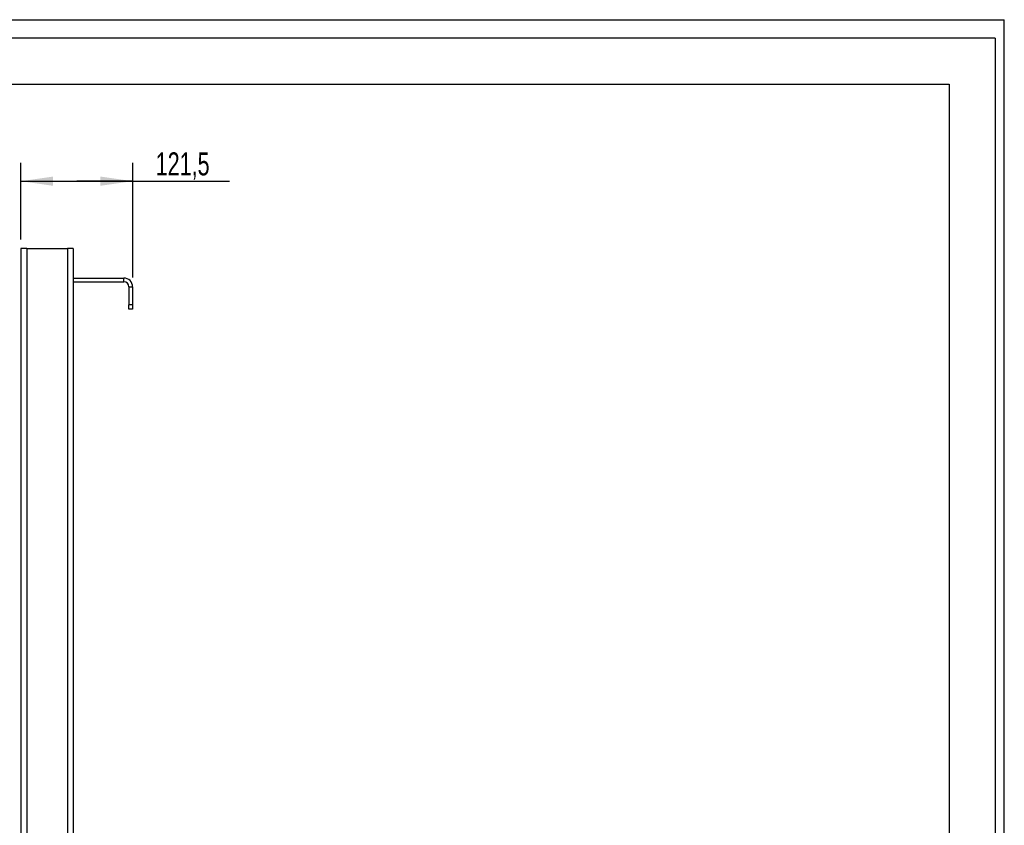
# Model space of a CAD drawing. Header units: millimetres. Extents: x 0 to 2100, y 0 to 2970.
# Tile 23 of 23: x 1030 to 2100, y 2095 to 2970. Entities that reach past the tile are written whole.
import ezdxf

# ---------------------------------------------------------------- set-up
doc = ezdxf.new("R2010")
doc.units = ezdxf.units.MM
doc.header["$LTSCALE"] = 193.6
doc.layers.get('0').update_dxf_attribs({"linetype": 'CONTINUOUS'})
doc.layers.add('_2D-BEM', color=7, linetype='CONTINUOUS')
doc.styles.get("Standard").update_dxf_attribs({"font": 'txt', "width": 0.7})
doc.dimstyles.new('DIMSTYLE_1', dxfattribs={"dimtxt": 25, "dimasz": 35, "dimexe": 2, "dimexo": 1, "dimtad": 1, "dimdec": 1, "dimtxsty": 'STANDARD', "dimblk": '_FILLED', "dimblk1": '_FILLED', "dimblk2": '_FILLED', "dimcen": 0.09, "dimadec": 1, "dimazin": 2, "dimtp": 0.5, "dimtm": 0.5, "dimtfac": 1, "dimtdec": 1, "dimtofl": 0, "dimtmove": 0, "dimatfit": 3, "dimldrblk": '_FILLED', "dimfxl": 1, "dimtolj": 1, "dimarcsym": 0})

# ---------------------------------------------------------------- blocks, each defined once
blk = doc.blocks.new('_FILLED')
at = {"color": 0, "linetype": 'BYBLOCK'}
blk.add_solid([(0, 0), (-1, 0.143), (-1, -0.143)], dxfattribs=at)
blk = doc.blocks.new('*D2')
at = {"layer": '_2D-BEM', "color": 2, "linetype": 'CONTINUOUS'}
for p, q in [((1031.2, 2731.4), (1031.2, 2814.6)), ((1152.7, 2689.8), (1152.7, 2814.6)), ((1031.2, 2794.6), (1091.9, 2794.6)), ((1152.7, 2794.6), (1091.9, 2794.6)), ((1091.9, 2794.6), (1258, 2794.6))]:
    blk.add_line(p, q, dxfattribs=at)
at = {"layer": '_2D-BEM', "color": 2, "linetype": 'CONTINUOUS', "xscale": 35, "yscale": 35, "zscale": 35, "rotation": 180}
blk.add_blockref('_FILLED', (1031.2, 2794.6), dxfattribs=at)
at = {"layer": '_2D-BEM', "color": 2, "linetype": 'CONTINUOUS', "xscale": 35, "yscale": 35, "zscale": 35}
blk.add_blockref('_FILLED', (1152.7, 2794.6), dxfattribs=at)
at = {"layer": '_2D-BEM', "color": 2, "linetype": 'CONTINUOUS', "insert": (1177.7, 2825.9), "char_height": 25, "width": 120.536, "attachment_point": 1, "line_spacing_factor": 0.9}
blk.add_mtext('121,5', dxfattribs=at)

msp = doc.modelspace()

# ---------------------------------------------------------------- linework, layer by layer
at = {"color": 7, "linetype": 'CONTINUOUS'}
for p, q in [((0, 2970), (2100, 2970)), ((0, 2970), (2100, 2970)), ((2100, 0), (2100, 2970)), ((2100, 0), (2100, 2970)), ((1031.19, 2721.4), (1031.19, 1521.4)), ((1033.69, 2721.4), (1031.19, 2721.4)), ((1037.63, 2721.4), (1033.69, 2721.4)), ((1037.63, 2721.4), (1081.75, 2721.4)), ((1085.69, 2721.4), (1081.75, 2721.4)), ((1088.19, 2721.4), (1085.69, 2721.4)), ((1088.19, 2721.4), (1088.19, 1521.4)), ((1088.19, 2689.4), (1143.1, 2689.4)), ((1088.19, 2685.4), (1143.1, 2685.4)), ((1148.69, 2679.81), (1148.69, 2660.4)), ((1152.69, 2679.81), (1152.69, 2660.4)), ((1148.69, 2655.4), (1148.69, 2660.4)), ((1152.69, 2655.4), (1148.69, 2655.4)), ((1152.69, 2660.4), (1152.69, 2655.4))]:
    msp.add_line(p, q, dxfattribs=at)
at = {"color": 3, "linetype": 'CONTINUOUS'}
for q in [(0, 2950), (2090, 0)]:
    msp.add_line((2090, 2950), q, dxfattribs=at)
at = {"color": 5, "linetype": 'CONTINUOUS'}
for p, q in [((200, 2900), (2040, 2900)), ((2040, 2900), (2040, 50))]:
    msp.add_line(p, q, dxfattribs=at)
at = {"color": 9, "linetype": 'CONTINUOUS'}
for p, q in [((1037.63, 2721.4), (1037.63, 1521.4)), ((1081.75, 2721.4), (1081.75, 1521.4)), ((1143.1, 2685.4), (1143.1, 2689.4)), ((1148.69, 2679.81), (1152.69, 2679.81)), ((1152.69, 2660.4), (1148.69, 2660.4))]:
    msp.add_line(p, q, dxfattribs=at)
at = {"color": 7, "linetype": 'CONTINUOUS'}
for radius in [9.59, 5.59]:
    msp.add_arc((1143.1, 2679.81), radius, 0, 90, dxfattribs=at)

# ---------------------------------------------------------------- dimensions: what is measured, and where the dimension line sits
at = {"layer": '_2D-BEM', "color": 2, "linetype": 'CONTINUOUS'}
dim = msp.add_linear_dim(base=(1152.69, 2794.63), p1=(1031.19, 2730.4), p2=(1152.69, 2688.81), dimstyle='DIMSTYLE_1', dxfattribs=at)
dim.commit()
dim.dimension.update_dxf_attribs({"geometry": '*D2', "text_midpoint": (1214.3, 2794.63), "dimtype": 160})

doc.saveas('drawing.dxf')
